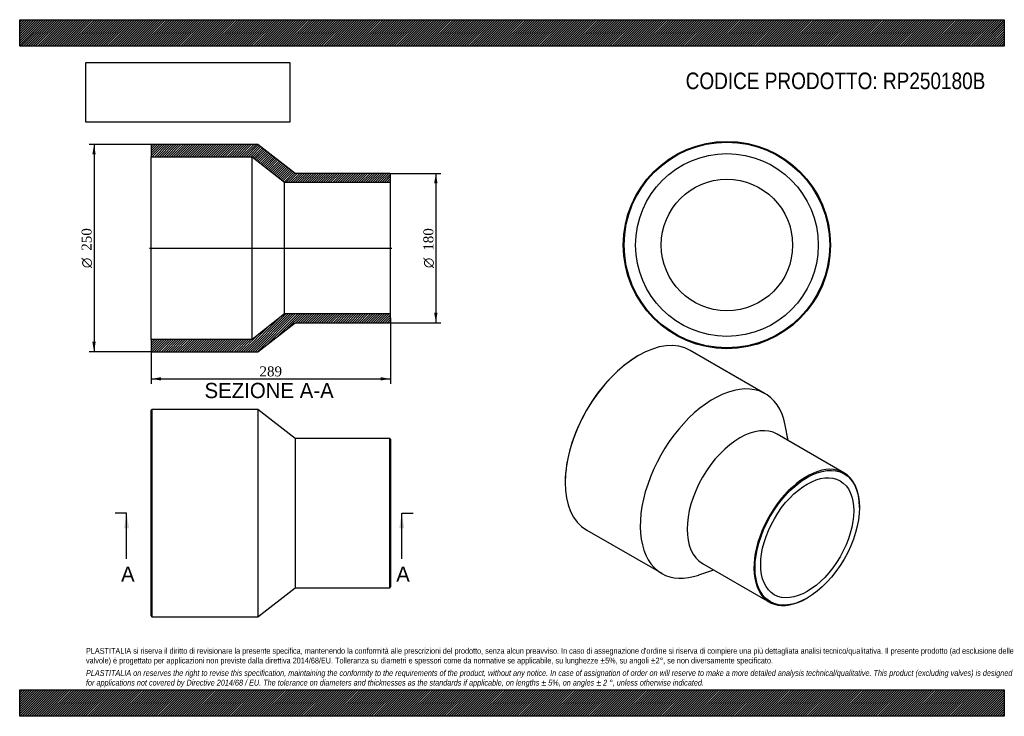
# Model space of a CAD drawing. Header units: millimetres. Extents: x 0 to 1188, y 0 to 840.
import ezdxf
from ezdxf.enums import TextEntityAlignment as Align
from ezdxf.lldxf.tags import DXFTag

# ---------------------------------------------------------------- set-up
doc = ezdxf.new("R2010")
doc.units = ezdxf.units.MM
doc.header["$LTSCALE"] = 4
for name, color, linetype in [('Default', 7, 'Continuous'), ('DV4_Default', 7, 'Continuous'), ('RP250180B', 7, 'Continuous')]:
    doc.layers.add(name, color=color, linetype=linetype)
doc.styles.add('SEACAD_Solid_Edge_ANSI', font='seans.ttf')
doc.styles.add('SEACAD_Solid_Edge_ANSI1_Symbols', font='semeca1.ttf')
doc.styles.add('SEACAD_Times_New_Roman', font='times.ttf')
tags = doc.linetypes.add('CENTER2', pattern=[28.575, 19.05, -3.175, 3.175, -3.175]).pattern_tags.tags
tags[10:11] = [DXFTag(74, 4), DXFTag(75, 0), DXFTag(340, '0'), DXFTag(46, 0.0), DXFTag(50, 0.0), DXFTag(44, 0.0), DXFTag(45, 0.0)]
tags[8:9] = [DXFTag(74, 4), DXFTag(75, 0), DXFTag(340, '0'), DXFTag(46, 0.0), DXFTag(50, 0.0), DXFTag(44, 0.0), DXFTag(45, 0.0)]
tags[6:7] = [DXFTag(74, 4), DXFTag(75, 0), DXFTag(340, '0'), DXFTag(46, 0.0), DXFTag(50, 0.0), DXFTag(44, 0.0), DXFTag(45, 0.0)]
tags[4:5] = [DXFTag(74, 4), DXFTag(75, 0), DXFTag(340, '0'), DXFTag(46, 0.0), DXFTag(50, 0.0), DXFTag(44, 0.0), DXFTag(45, 0.0)]
doc.dimstyles.new('ANSImm', dxfattribs={"dimtxt": 12, "dimasz": 12, "dimexe": 6, "dimexo": 0, "dimgap": 3, "dimtad": 1, "dimdsep": 46, "dimtxsty": 'SEACAD_Times_New_Roman', "dimblk1": '_SE_FILLED', "dimblk2": '_SE_FILLED', "dimsah": 1, "dimcen": 6, "dimazin": 0, "dimtfac": 0.85, "dimtdec": 3, "dimtofl": 0, "dimtmove": 0, "dimatfit": 3, "dimfxl": 1, "dimarcsym": 0})
picture_1 = doc.add_image_def('image1.jpg', size_in_pixel=(4302, 1260))

# ---------------------------------------------------------------- blocks, each defined once
blk = doc.blocks.new('SE')
at = {"layer": 'RP250180B', "color": 7, "linetype": 'Continuous'}
for p, q in [((159.5, 370), (158.5, 369)), ((158.5, 121), (158.5, 369)), ((159.5, 370), (159.5, 120)), ((287.5, 370), (159.5, 370)), ((287.5, 370), (287.5, 120)), ((332.5, 335), (287.5, 370)), ((332.5, 335), (332.5, 155)), ((446.5, 335), (332.5, 335)), ((446.5, 155), (446.5, 335)), ((447.5, 334), (446.5, 335)), ((447.5, 334), (447.5, 156)), ((287.5, 120), (332.5, 155)), ((332.5, 155), (446.5, 155)), ((446.5, 155), (447.5, 156)), ((158.5, 121), (159.5, 120)), ((159.5, 120), (287.5, 120))]:
    blk.add_line(p, q, dxfattribs=at)
blk = doc.blocks.new('SE1')
at = {"layer": 'RP250180B', "color": 7, "linetype": 'Continuous'}
for p, q in [((899.6, 388.9), (809.1, 441.1)), ((746.6, 434.9), (745.9, 434.5)), ((927.4, 332.4), (923.6, 351.2)), ((994.5, 293.7), (913.9, 340.2)), ((658.2, 282.7), (658.2, 281.8)), ((1013.1, 251.6), (1013.1, 252.5)), ((684.1, 224.6), (774.6, 172.4)), ((823.9, 184.3), (904.5, 137.8)), ((819.3, 170.4), (837.4, 176.5)), ((949.5, 142.2), (950.2, 142.6))]:
    blk.add_line(p, q, dxfattribs=at)
for centre, major_axis, start_param, end_param in [((746.6, 332.9), (-62.5, -108.3), 3.141593, 6.283185), ((745.9, 333.3), (62, 107.4), 0.785398, 2.356195), ((837.1, 280.6), (-62.5, -108.3), 2.559262, 6.283185), ((868.9, 262.3), (-45, -77.9), 3.141593, 6.283185), ((949.5, 215.7), (45, 77.9), 0, 3.926991), ((949.5, 215.7), (45, 77.9), 5.497787, 6.283185), ((837.1, 280.6), (-62.5, -108.3), 0, 0.582331)]:
    blk.add_ellipse(centre, major_axis=major_axis, ratio=0.57735, start_param=start_param, end_param=end_param, dxfattribs=at)
for major_axis in [(-44.5, -77.1), (-39.7, -68.7)]:
    blk.add_ellipse((950.2, 215.3), major_axis=major_axis, ratio=0.57735, dxfattribs=at)
blk = doc.blocks.new('SE2')
at = {"layer": 'RP250180B', "color": 7, "linetype": 'Continuous'}
for radius in [125, 124, 110.2, 79.3]:
    blk.add_circle((853.3, 568.3), radius, dxfattribs=at)
blk = doc.blocks.new('SE4')
at = {"color": 7, "linetype": 'Continuous', "style": 'SEACAD_Solid_Edge_ANSI'}
blk.add_text('A', height=18.4, dxfattribs=at).set_placement((122.3, 180.6), align=Align.TOP_LEFT)
blk = doc.blocks.new('SE5')
at = {"color": 7, "linetype": 'Continuous', "style": 'SEACAD_Solid_Edge_ANSI'}
blk.add_text('A', height=18.4, dxfattribs=at).set_placement((454.3, 180.6), align=Align.TOP_LEFT)
blk = doc.blocks.new('SEANNOT_GROUP')
at = {"linetype": 'Continuous'}
blk.add_hatch(color=7, dxfattribs=at).paths.add_polyline_path([(132, 226.6), (129, 245), (125.9, 226.6)])
at = {"color": 7, "linetype": 'Continuous'}
blk.add_lwpolyline([(129, 189.8), (129, 245)], dxfattribs=at)
blk = doc.blocks.new('SEANNOT_GROUP1')
at = {"linetype": 'Continuous'}
blk.add_hatch(color=7, dxfattribs=at).paths.add_polyline_path([(464, 226.6), (461, 245), (457.9, 226.6)])
at = {"color": 7, "linetype": 'Continuous'}
blk.add_lwpolyline([(461, 189.8), (461, 245)], dxfattribs=at)
blk = doc.blocks.new('SE3')
at = {"layer": 'Default', "color": 7, "linetype": 'CENTER2'}
for p, q in [((129, 245), (115.2, 245)), ((461, 245), (474.8, 245))]:
    blk.add_line(p, q, dxfattribs=at)
at = {"layer": 'Default', "color": 7, "linetype": 'CENTER2', "const_width": 0.0001}
blk.add_lwpolyline([(129, 245), (461, 245)], dxfattribs=at)
at = {"layer": 'Default'}
for name in ['SEANNOT_GROUP', 'SEANNOT_GROUP1', 'SE4', 'SE5']:
    blk.add_blockref(name, (0, 0), dxfattribs=at)
blk = doc.blocks.new('SE6')
at = {"layer": 'RP250180B', "linetype": 'Continuous'}
h = blk.add_hatch(dxfattribs=at)
h.set_pattern_fill('LINE', scale=0.62992, angle=45, style=0)
h.paths.add_polyline_path([(332.5, 654.6), (287.5, 689.6), (159.5, 689.6), (158.5, 688.6), (158.5, 674.8), (280.5, 674.8), (319.5, 643.9), (447.5, 643.9), (447.5, 653.6), (446.5, 654.6)])
h = blk.add_hatch(dxfattribs=at)
h.set_pattern_fill('LINE', scale=0.62992, angle=45, style=0)
h.paths.add_polyline_path([(287.5, 439.6), (332.5, 474.6), (446.5, 474.6), (447.5, 475.6), (447.5, 485.3), (319.5, 485.3), (280.5, 454.4), (158.5, 454.4), (158.5, 440.6), (159.5, 439.6)])
at = {"layer": 'DV4_Default', "color": 7, "linetype": 'CENTER2'}
blk.add_line((156.7, 564.6), (449.2, 564.6), dxfattribs=at)
at = {"layer": 'RP250180B', "color": 7, "linetype": 'Continuous'}
for p, q in [((158.5, 688.6), (159.5, 689.6)), ((287.5, 689.6), (159.5, 689.6)), ((332.5, 654.6), (287.5, 689.6)), ((158.5, 688.6), (158.5, 674.8)), ((158.5, 454.4), (158.5, 674.8)), ((158.5, 674.8), (280.5, 674.8)), ((280.5, 454.4), (280.5, 674.8)), ((280.5, 674.8), (319.5, 643.9)), ((446.5, 654.6), (332.5, 654.6)), ((446.5, 654.6), (447.5, 653.6)), ((447.5, 643.9), (447.5, 653.6)), ((319.5, 485.3), (319.5, 643.9)), ((319.5, 643.9), (447.5, 643.9)), ((447.5, 485.3), (447.5, 643.9)), ((319.5, 485.3), (280.5, 454.4)), ((447.5, 485.3), (319.5, 485.3)), ((447.5, 475.6), (446.5, 474.6)), ((447.5, 475.6), (447.5, 485.3)), ((287.5, 439.6), (332.5, 474.6)), ((332.5, 474.6), (446.5, 474.6)), ((280.5, 454.4), (158.5, 454.4)), ((158.5, 454.4), (158.5, 440.6)), ((159.5, 439.6), (158.5, 440.6)), ((159.5, 439.6), (287.5, 439.6))]:
    blk.add_line(p, q, dxfattribs=at)
blk = doc.blocks.new('GDimGGroup')
at = {"layer": 'Default', "linetype": 'Continuous'}
for points in [[(504.1, 642.6), (502.1, 654.6), (500.1, 642.6)], [(504.1, 486.6), (500.1, 486.6), (502.1, 474.6)]]:
    blk.add_hatch(color=7, dxfattribs=at).paths.add_polyline_path(points)
at = {"layer": 'Default', "color": 7, "linetype": 'Continuous'}
for p, q in [((446.5, 654.6), (508.1, 654.6)), ((502.1, 654.6), (502.1, 474.6)), ((446.5, 474.6), (508.1, 474.6))]:
    blk.add_line(p, q, dxfattribs=at)
for s, style, p in [('180', 'SEACAD_Times_New_Roman', (487.1, 561.4)), ('O', 'SEACAD_Solid_Edge_ANSI1_Symbols', (487.1, 540.5))]:
    blk.add_text(s, height=12, rotation=90, dxfattribs=dict(at, style=style)).set_placement(p, align=Align.TOP_LEFT)
blk = doc.blocks.new('DMBLK247')
at = {"layer": 'Default', "linetype": 'Continuous'}
for points in [[(170.5, 404.9), (170.5, 408.9), (158.5, 406.9)], [(435.5, 404.9), (447.5, 406.9), (435.5, 408.9)]]:
    blk.add_hatch(color=7, dxfattribs=at).paths.add_polyline_path(points)
at = {"layer": 'Default', "color": 7, "linetype": 'Continuous'}
for p, q in [((447.5, 480.5), (447.5, 400.9)), ((158.5, 447.5), (158.5, 400.9)), ((158.5, 406.9), (447.5, 406.9))]:
    blk.add_line(p, q, dxfattribs=at)
at = {"layer": 'Default', "color": 7, "linetype": 'Continuous', "style": 'SEACAD_Times_New_Roman'}
blk.add_text('289', height=12, dxfattribs=at).set_placement((289.3, 421.9), align=Align.TOP_LEFT)
blk = doc.blocks.new('_SE_FILLED')
at = {"color": 0}
blk.add_line((0, 0), (-1, 0), dxfattribs=at)
blk.add_solid([(0, 0), (-1, -0.1665), (-1, 0.1665), (0, 0)], dxfattribs=at)
blk = doc.blocks.new('GDimGGroup1')
at = {"layer": 'Default', "linetype": 'Continuous'}
for points in [[(87.7, 677.6), (91.7, 677.6), (89.7, 689.6)], [(87.7, 451.6), (89.7, 439.6), (91.7, 451.6)]]:
    blk.add_hatch(color=7, dxfattribs=at).paths.add_polyline_path(points)
at = {"layer": 'Default', "color": 7, "linetype": 'Continuous'}
for p, q in [((159.5, 689.6), (83.7, 689.6)), ((89.7, 689.6), (89.7, 439.6)), ((159.5, 439.6), (83.7, 439.6))]:
    blk.add_line(p, q, dxfattribs=at)
for s, style, p in [('250', 'SEACAD_Times_New_Roman', (74.7, 561.4)), ('O', 'SEACAD_Solid_Edge_ANSI1_Symbols', (74.7, 540.5))]:
    blk.add_text(s, height=12, rotation=90, dxfattribs=dict(at, style=style)).set_placement(p, align=Align.TOP_LEFT)

msp = doc.modelspace()

# ---------------------------------------------------------------- hatches: boundary and pattern name
at = {"layer": 'Default', "linetype": 'Continuous'}
h = msp.add_hatch(dxfattribs=at)
h.set_pattern_fill('LINE', scale=0.629921, angle=45, style=0)
h.paths.add_polyline_path([(1188, 808), (1188, 840), (0, 840), (0, 808)])
for points in [[(1188, 808), (1188, 840), (0, 840), (0, 808)], [(1188, 0), (1188, 32), (0, 32), (0, 0)]]:
    msp.add_hatch(color=7, dxfattribs=at).paths.add_polyline_path(points)
h = msp.add_hatch(dxfattribs=at)
h.set_pattern_fill('LINE', scale=0.629921, angle=45, style=0)
h.paths.add_polyline_path([(1188, 0), (1188, 32), (0, 32), (0, 0)])

# ---------------------------------------------------------------- linework, layer by layer
at = {"layer": 'Default', "color": 7, "linetype": 'Continuous'}
for p, q in [((0, 840), (1188, 840)), ((0, 808), (0, 840)), ((1188, 840), (1188, 808)), ((1188, 808), (0, 808)), ((0, 32), (1188, 32)), ((0, 0), (0, 32)), ((1188, 32), (1188, 0)), ((1188, 0), (0, 0))]:
    msp.add_line(p, q, dxfattribs=at)

# ---------------------------------------------------------------- block references
at = {"layer": 'Default'}
for name in ['GDimGGroup1', 'SE6', 'SE2', 'GDimGGroup', 'SE1', 'SE', 'SE3']:
    msp.add_blockref(name, (0, 0), dxfattribs=at)

# ---------------------------------------------------------------- texts
at = {"layer": 'Default', "color": 7, "linetype": 'Continuous', "style": 'SEACAD_Solid_Edge_ANSI'}
msp.add_text('SEZIONE A-A', height=18.4, dxfattribs=at).set_placement((223.019, 402.06), align=Align.TOP_LEFT)
at = {"layer": 'Default', "attachment_point": 1}
for s, insert, char_height, width in [('{\\fArial Narrow|b0||i0||c0|p34;\\C7;\\H20.;\\W1.;CODICE PRODOTTO: RP250180B}', (803.555, 776.254), 20, 362.68186), ("{\\fArial Narrow|b0||i0||c0|p34;\\C7;\\H7.;\\W1.;PLASTITALIA si riserva il diritto di revisionare la presente specifica, mantenendo la conformità alle prescrizioni del prodotto, senza alcun preavviso. In caso di assegnazione d'ordine si riserva di compiere una più dettagliata analisi tecnico/qualitativa. Il presente prodotto (ad esclusione delle \\P}{\\fArial Narrow|b0||i0||c0|p34;\\C7;\\H7.;\\W1.;valvole) è progettato per applicazioni non previste dalla direttiva 2014/68/EU. Tolleranza su diametri e spessori come da normative se applicabile, su lunghezze ±5%, su angoli ±2°, se non diversamente specificato.\\P}{\\fArial Narrow|b0||i0||c0|p34;\\C7;\\H2.;\\W1.;   \\P}{\\fArial Narrow|b0||i1||c0|p34;\\C7;\\H7.;\\W1.;PLASTITALIA on reserves the right to revise this specification, maintaining the conformity to the requirements of the product, without any notice. In case of assignation of order on will reserve to make a more detailed analysis technical/qualitative. This product (excluding valves) is designed \\P}{\\fArial Narrow|b0||i1||c0|p34;\\C7;\\H7.;\\W1.;for applications not covered by Directive 2014/68 / EU. The tolerance on diameters and thicknesses as the standards if applicable, on lengths ± 5%, on angles ± 2 °, unless otherwise indicated.\\P}", (80, 82.409), 7, 1028)]:
    msp.add_mtext(s, dxfattribs=dict(at, insert=insert, char_height=char_height, width=width))

# ---------------------------------------------------------------- dimensions: what is measured, and where the dimension line sits
at = {"layer": 'Default', "color": 7, "linetype": 'Continuous'}
dim = msp.add_linear_dim(base=(447.476, 406.944), p1=(158.476, 447.51), p2=(447.476, 480.46), text='\\A1;<>', dimstyle='ANSImm', dxfattribs=at)
dim.commit()
dim.dimension.update_dxf_attribs({"geometry": 'DMBLK247', "text_midpoint": (302.976, 406.944), "dimtype": 160})

# ---------------------------------------------------------------- pictures from other files: only their frames are drawn
image = msp.add_image(picture_1, insert=(80, 716.413), size_in_units=(245.829, 72))
image.dxf.flags = 7

doc.saveas('drawing.dxf')
